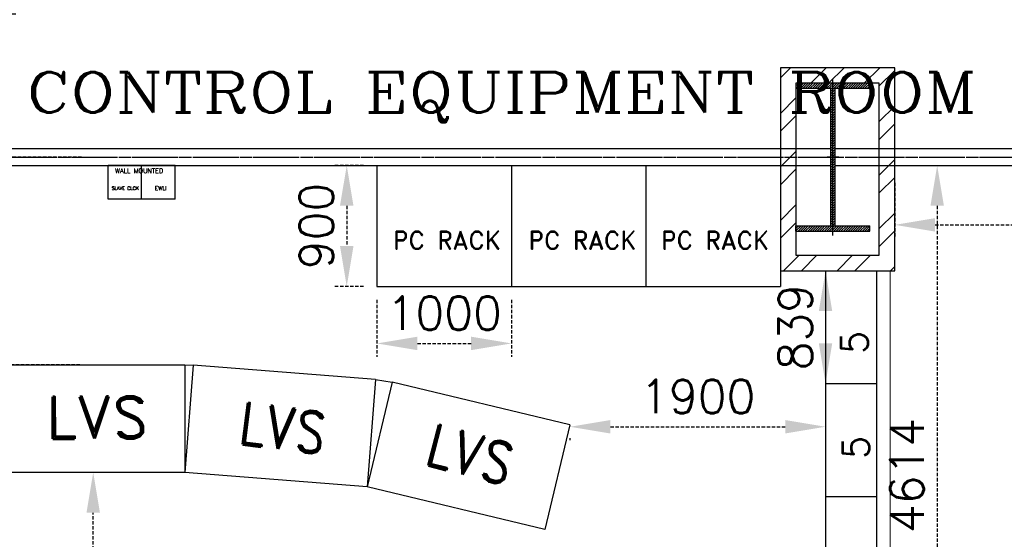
# Model space of a CAD drawing. Extents: x -82582065 to 310651827, y -37687100 to 142977471.
# Tile 62 of 122: x 103829 to 111150, y 36402 to 40267. Entities that reach past the tile are written whole.
import ezdxf
from ezdxf.enums import TextEntityAlignment as Align

# ---------------------------------------------------------------- set-up
doc = ezdxf.new("R2010")
doc.units = 0
doc.header["$LTSCALE"] = 100
doc.header["$MEASUREMENT"] = 0
for name, pattern in [('CENTER', [2, 1.25, -0.25, 0.25, -0.25]), ('CENTER2', [1.125, 0.75, -0.125, 0.125, -0.125]), ('CONTINOUS', [0]), ('HIDDEN', [0.375, 0.25, -0.125])]:
    doc.linetypes.add(name, pattern=pattern)
doc.layers.add('ALUMINIUM PART', color=4, linetype='CONTINOUS', lineweight=13)
doc.layers.add('WALL HATCH', color=251, linetype='Continuous', lineweight=13)
for name, color, linetype in [('COL', 1, 'Continuous'), ('CUT', 7, 'Continuous'), ('DIM', 2, 'Continuous'), ('DOOR', 4, 'Continuous'), ('GRID', 8, 'CENTER'), ('PNL', 6, 'Continuous'), ('PNLTXT', 7, 'Continuous'), ('T', 3, 'Continuous'), ('WALL', 4, 'Continuous'), ('WALLH', 2, 'Continuous')]:
    doc.layers.add(name, color=color, linetype=linetype)
doc.styles.add('ROMANC', font='ROMANC.SHX')
doc.styles.add('ROMAND', font='romand.shx')
doc.styles.add('ROMANS', font='romans')
doc.dimstyles.new('GS', dxfattribs={"dimscale": 100, "dimtxt": 2.5, "dimasz": 3, "dimexe": 1, "dimexo": 1, "dimgap": 1, "dimtad": 1, "dimdec": 0, "dimzin": 0, "dimdsep": 46, "dimtxsty": 'ROMANS', "dimcen": 0.09, "dimclrd": 4, "dimclre": 8, "dimclrt": 3, "dimadec": 0, "dimazin": 0, "dimtfac": 1, "dimtdec": 0, "dimtofl": 0, "dimtmove": 0, "dimatfit": 3, "dimfxl": 1, "dimtolj": 1, "dimtzin": 0, "dimarcsym": 0})

# ---------------------------------------------------------------- blocks, each defined once
blk = doc.blocks.new('A$C14326149')
at = {"layer": 'COL'}
h = blk.add_hatch(dxfattribs=at)
h.set_pattern_fill('ANSI31', color=256, scale=100, style=0)
h.paths.add_polyline_path([(275, 550), (0, 550), (0, 510), (275, 510)])
h.paths.add_polyline_path([(0, 510), (0, 550), (-275, 550), (-275, 510)])
h.paths.add_polyline_path([(0, -550), (0, -510), (-275, -510), (-275, -550)])
h.paths.add_polyline_path([(0, -510), (0, -550), (275, -550), (275, -510)])
h.paths.add_polyline_path([(-16, 0), (0, 0), (0, 510), (-16, 510)])
h.paths.add_polyline_path([(0, 0), (16, 0), (16, 510), (0, 510)])
h.paths.add_polyline_path([(16, 0), (0, 0), (0, -510), (16, -510)])
h.paths.add_polyline_path([(-16, -510), (0, -510), (0, 0), (-16, 0)])
for p, q in [((275, 550), (-275, 550)), ((-275, 550), (-275, 510)), ((275, 550), (275, 510)), ((275, 510), (-275, 510)), ((-16, -510), (-16, 510)), ((16, -510), (16, 510)), ((-275, -510), (275, -510)), ((-275, -550), (-275, -510)), ((275, -550), (275, -510)), ((-275, -550), (275, -550))]:
    blk.add_line(p, q, dxfattribs=at)
at = {"layer": 'COL', "color": 2}
for p, q in [((0, -582.4), (0, 582.4)), ((44, 0), (-44, 0))]:
    blk.add_line(p, q, dxfattribs=at)
blk = doc.blocks.new('*D370')
at = {"layer": 'Defpoints', "color": 0, "transparency": 16777216}
for p in [(103901, 40308), (103711.5, 39244.5), (103897.8, 39244.5)]:
    blk.add_point(p, dxfattribs=at)
at = {"layer": 'WALLH', "color": 8, "lineweight": -2, "transparency": 16777216}
for p, q in [((103801, 40308), (103611.5, 40308)), ((103797.8, 39244.5), (103611.5, 39244.5))]:
    blk.add_line(p, q, dxfattribs=at)
at = {"layer": 'WALLH', "color": 4, "lineweight": -2, "transparency": 16777216}
blk.add_line((103711.5, 40008), (103711.5, 39544.5), dxfattribs=at)
at = {"layer": 'WALLH', "color": 4, "transparency": 16777216}
for points in [[(103661.5, 40008), (103761.5, 40008), (103711.5, 40308)], [(103661.5, 39544.5), (103761.5, 39544.5), (103711.5, 39244.5)]]:
    blk.add_solid(points, dxfattribs=at)
at = {"layer": 'WALLH', "color": 3, "transparency": 16777216, "insert": (103486.5, 39776.2), "char_height": 250, "attachment_point": 5, "rotation": 90, "style": 'ROMANS'}
blk.add_mtext('\\A1;1063', dxfattribs=at)
blk = doc.blocks.new('*D377')
at = {"color": 8, "linetype": 'HIDDEN', "lineweight": -2, "transparency": 16777216}
for p, q in [((104475.7, 36899.6), (104475.7, 36899.6)), ((104276.1, 34899.7), (104275.7, 34899.7))]:
    blk.add_line(p, q, dxfattribs=at)
at = {"color": 4, "linetype": 'HIDDEN', "lineweight": -2, "transparency": 16777216}
blk.add_line((104375.7, 35199.7), (104375.7, 36599.6), dxfattribs=at)
at = {"color": 4, "linetype": 'HIDDEN', "transparency": 16777216}
for points in [[(104325.7, 36599.6), (104425.7, 36599.6), (104375.7, 36899.6)], [(104325.7, 35199.7), (104425.7, 35199.7), (104375.7, 34899.7)]]:
    blk.add_solid(points, dxfattribs=at)
at = {"layer": 'Defpoints', "color": 0, "linetype": 'HIDDEN', "transparency": 16777216}
for p in [(104375.7, 36899.6), (104375.7, 36899.6), (104376.1, 34899.7)]:
    blk.add_point(p, dxfattribs=at)
at = {"color": 3, "linetype": 'HIDDEN', "transparency": 16777216, "insert": (104150.7, 35899.7), "char_height": 250, "attachment_point": 5, "rotation": 90, "style": 'ROMANS'}
blk.add_mtext('\\A1;2000', dxfattribs=at)
blk = doc.blocks.new('*D381')
at = {"color": 8, "linetype": 'HIDDEN', "lineweight": -2, "transparency": 16777216}
for p, q in [((104289.7, 39244.5), (103597.7, 39244.5)), ((104275.7, 37699.6), (103597.7, 37699.6))]:
    blk.add_line(p, q, dxfattribs=at)
at = {"color": 4, "linetype": 'HIDDEN', "lineweight": -2, "transparency": 16777216}
blk.add_line((103697.7, 37999.6), (103697.7, 38944.5), dxfattribs=at)
at = {"color": 4, "linetype": 'HIDDEN', "transparency": 16777216}
for points in [[(103647.7, 38944.5), (103747.7, 38944.5), (103697.7, 39244.5)], [(103647.7, 37999.6), (103747.7, 37999.6), (103697.7, 37699.6)]]:
    blk.add_solid(points, dxfattribs=at)
at = {"layer": 'Defpoints', "color": 0, "linetype": 'HIDDEN', "transparency": 16777216}
for p in [(103697.7, 39244.5), (104389.7, 39244.5), (104375.7, 37699.6)]:
    blk.add_point(p, dxfattribs=at)
at = {"color": 3, "linetype": 'HIDDEN', "transparency": 16777216, "insert": (103472.7, 38472.1), "char_height": 250, "attachment_point": 5, "rotation": 90, "style": 'ROMANS'}
blk.add_mtext('\\A1;1545', dxfattribs=at)
blk = doc.blocks.new('*D387')
at = {"color": 8, "linetype": 'HIDDEN', "lineweight": -2, "transparency": 16777216}
for p, q in [((110335.7, 39054.5), (110335.7, 38641)), ((113220.4, 39083), (113220.4, 38641))]:
    blk.add_line(p, q, dxfattribs=at)
at = {"color": 4, "linetype": 'HIDDEN', "lineweight": -2, "transparency": 16777216}
blk.add_line((110635.7, 38741), (112920.4, 38741), dxfattribs=at)
at = {"color": 4, "linetype": 'HIDDEN', "transparency": 16777216}
for points in [[(110635.7, 38791), (110635.7, 38691), (110335.7, 38741)], [(112920.4, 38791), (112920.4, 38691), (113220.4, 38741)]]:
    blk.add_solid(points, dxfattribs=at)
at = {"layer": 'Defpoints', "color": 0, "linetype": 'HIDDEN', "transparency": 16777216}
for p in [(113220.4, 39183), (110335.7, 39154.5), (113220.4, 38741)]:
    blk.add_point(p, dxfattribs=at)
at = {"color": 3, "linetype": 'HIDDEN', "transparency": 16777216, "insert": (111778.1, 38966), "char_height": 250, "attachment_point": 5, "style": 'ROMANS'}
blk.add_mtext('\\A1;2885', dxfattribs=at)
blk = doc.blocks.new('*D389')
at = {"color": 8, "linetype": 'HIDDEN', "lineweight": -2, "transparency": 16777216}
for p, q in [((110435.7, 39183), (110751, 39183)), ((110425.7, 34569.2), (110751, 34569.2))]:
    blk.add_line(p, q, dxfattribs=at)
at = {"color": 4, "linetype": 'HIDDEN', "lineweight": -2, "transparency": 16777216}
blk.add_line((110651, 38883), (110651, 34869.2), dxfattribs=at)
at = {"color": 4, "linetype": 'HIDDEN', "transparency": 16777216}
for points in [[(110601, 38883), (110701, 38883), (110651, 39183)], [(110601, 34869.2), (110701, 34869.2), (110651, 34569.2)]]:
    blk.add_solid(points, dxfattribs=at)
at = {"layer": 'Defpoints', "color": 0, "linetype": 'HIDDEN', "transparency": 16777216}
for p in [(110335.7, 39183), (110325.7, 34569.2), (110651, 34569.2)]:
    blk.add_point(p, dxfattribs=at)
at = {"color": 3, "linetype": 'HIDDEN', "transparency": 16777216, "insert": (110426, 36876.1), "char_height": 250, "attachment_point": 5, "rotation": 90, "style": 'ROMANS'}
blk.add_mtext('\\A1;4614', dxfattribs=at)
blk = doc.blocks.new('*D401')
at = {"layer": 'CUT', "color": 4, "linetype": 'HIDDEN', "lineweight": -2, "transparency": 16777216}
blk.add_line((109820.7, 38099.5), (109820.7, 37860.5), dxfattribs=at)
at = {"layer": 'CUT', "color": 4, "linetype": 'HIDDEN', "transparency": 16777216}
for points in [[(109770.7, 38099.5), (109870.7, 38099.5), (109820.7, 38399.5)], [(109770.7, 37860.5), (109870.7, 37860.5), (109820.7, 37560.5)]]:
    blk.add_solid(points, dxfattribs=at)
at = {"layer": 'Defpoints', "color": 0, "linetype": 'HIDDEN', "transparency": 16777216}
for p in [(109820.7, 38399.5), (109820.7, 37560.5), (109820.7, 37560.5)]:
    blk.add_point(p, dxfattribs=at)
at = {"layer": 'CUT', "color": 3, "linetype": 'HIDDEN', "transparency": 16777216, "insert": (109595.7, 37980), "char_height": 250, "attachment_point": 5, "rotation": 90, "style": 'ROMANS'}
blk.add_mtext('\\A1;839', dxfattribs=at)
blk = doc.blocks.new('*D402')
at = {"layer": 'CUT', "color": 8, "linetype": 'HIDDEN', "lineweight": -2, "transparency": 16777216}
for p, q in [((106385.7, 39183), (106160.7, 39183)), ((106385.7, 38283), (106160.7, 38283))]:
    blk.add_line(p, q, dxfattribs=at)
at = {"layer": 'CUT', "color": 4, "linetype": 'HIDDEN', "lineweight": -2, "transparency": 16777216}
blk.add_line((106260.7, 38883), (106260.7, 38583), dxfattribs=at)
at = {"layer": 'CUT', "color": 4, "linetype": 'HIDDEN', "transparency": 16777216}
for points in [[(106210.7, 38883), (106310.7, 38883), (106260.7, 39183)], [(106210.7, 38583), (106310.7, 38583), (106260.7, 38283)]]:
    blk.add_solid(points, dxfattribs=at)
at = {"layer": 'Defpoints', "color": 0, "linetype": 'HIDDEN', "transparency": 16777216}
for p in [(106485.7, 39183), (106260.7, 38283), (106485.7, 38283)]:
    blk.add_point(p, dxfattribs=at)
at = {"layer": 'CUT', "color": 3, "linetype": 'HIDDEN', "transparency": 16777216, "insert": (106035.7, 38733), "char_height": 250, "attachment_point": 5, "rotation": 90, "style": 'ROMANS'}
blk.add_mtext('\\A1;900', dxfattribs=at)
blk = doc.blocks.new('*D403')
at = {"layer": 'CUT', "color": 8, "linetype": 'HIDDEN', "lineweight": -2, "transparency": 16777216}
for p, q in [((106485.7, 38183), (106485.7, 37759)), ((107485.7, 38183), (107485.7, 37759))]:
    blk.add_line(p, q, dxfattribs=at)
at = {"layer": 'CUT', "color": 4, "linetype": 'HIDDEN', "lineweight": -2, "transparency": 16777216}
blk.add_line((106785.7, 37859), (107185.7, 37859), dxfattribs=at)
at = {"layer": 'CUT', "color": 4, "linetype": 'HIDDEN', "transparency": 16777216}
for points in [[(106785.7, 37909), (106785.7, 37809), (106485.7, 37859)], [(107185.7, 37909), (107185.7, 37809), (107485.7, 37859)]]:
    blk.add_solid(points, dxfattribs=at)
at = {"layer": 'Defpoints', "color": 0, "linetype": 'HIDDEN', "transparency": 16777216}
for p in [(106485.7, 38283), (107485.7, 38283), (107485.7, 37859)]:
    blk.add_point(p, dxfattribs=at)
at = {"layer": 'CUT', "color": 3, "linetype": 'HIDDEN', "transparency": 16777216, "insert": (106985.7, 38084), "char_height": 250, "attachment_point": 5, "style": 'ROMANS'}
blk.add_mtext('\\A1;1000', dxfattribs=at)
blk = doc.blocks.new('*D404')
at = {"layer": 'CUT', "color": 4, "linetype": 'HIDDEN', "lineweight": -2, "transparency": 16777216}
blk.add_line((108220.7, 37239), (109520.7, 37239), dxfattribs=at)
at = {"layer": 'CUT', "color": 8, "linetype": 'HIDDEN', "lineweight": -2, "transparency": 16777216}
blk.add_line((107920.7, 37153.3), (107920.7, 37139), dxfattribs=at)
at = {"layer": 'CUT', "color": 4, "linetype": 'HIDDEN', "transparency": 16777216}
for points in [[(108220.7, 37289), (108220.7, 37189), (107920.7, 37239)], [(109520.7, 37289), (109520.7, 37189), (109820.7, 37239)]]:
    blk.add_solid(points, dxfattribs=at)
at = {"layer": 'Defpoints', "color": 0, "linetype": 'HIDDEN', "transparency": 16777216}
for p in [(107920.7, 37253.3), (109820.7, 37239), (109820.7, 37239)]:
    blk.add_point(p, dxfattribs=at)
at = {"layer": 'CUT', "color": 3, "linetype": 'HIDDEN', "transparency": 16777216, "insert": (108870.7, 37464), "char_height": 250, "attachment_point": 5, "style": 'ROMANS'}
blk.add_mtext('\\A1;1900', dxfattribs=at)

msp = doc.modelspace()

# ---------------------------------------------------------------- hatches: boundary and pattern name
at = {"layer": 'WALL HATCH'}
h = msp.add_hatch(dxfattribs=at)
h.set_pattern_fill('ANSI32', color=256, scale=750, style=0)
h.set_pattern_definition([(45, (-435422.58, -161684.74), (-198.87378, 198.87378), []), (45, (-435290, -161684.74), (-198.87378, 198.87378), [])])
h.paths.add_polyline_path([(110335.7, 39909.5), (109485.7, 39909.5), (109485.7, 38399.5), (110335.7, 38399.5)])
h.paths.add_polyline_path([(110220.7, 39794.5), (109600.7, 39794.5), (109600.7, 38514.5), (110220.7, 38514.5)], flags=16)

# ---------------------------------------------------------------- linework, layer by layer
at = {"ltscale": 2}
for p, q in [((109820.7, 38399.5), (109820.7, 35882.5)), ((109880.7, 38399.5), (110200.7, 38399.5)), ((110200.7, 38399.5), (110200.7, 36657.5)), ((110200.7, 38399.5), (110200.7, 36657.5)), ((109820.7, 37560.5), (110200.7, 37560.5)), ((109820.7, 36721.5), (110200.7, 36721.5)), ((110200.7, 36657.5), (110200.7, 35399.5))]:
    msp.add_line(p, q, dxfattribs=at)
at = {"layer": 'ALUMINIUM PART'}
for p, q in [((110200.7, 38399.5), (110200.7, 34569.3)), ((110300.7, 38399.5), (110300.7, 34576.9))]:
    msp.add_line(p, q, dxfattribs=at)
at = {"layer": 'COL', "linetype": 'ByBlock'}
for p, q in [((105055.7, 37699.6), (105118.5, 37697.1)), ((105118.5, 37697.1), (105055.7, 36899.6)), ((106474.3, 37590.4), (105118.5, 37697.1)), ((106474.3, 37590.4), (106411.5, 36792.9)), ((106598.3, 37570.8), (106411.5, 36792.9)), ((106474.3, 37590.4), (106598.3, 37570.8)), ((107920.7, 37253.3), (106598.3, 37570.8)), ((107920.7, 37253.3), (107734, 36475.4)), ((106411.5, 36792.9), (105055.7, 36899.6)), ((107734, 36475.4), (106411.5, 36792.9))]:
    msp.add_line(p, q, dxfattribs=at)
msp.add_lwpolyline([(103695.7, 37699.6), (105055.7, 37699.6), (105055.7, 36899.6), (103695.7, 36899.6)], close=True, dxfattribs=at)
at = {"layer": 'GRID', "linetype": 'CENTER2', "ltscale": 4}
for p, q in [((86665.8, 39244.5), (122339.9, 39244.5)), ((87607.5, 39244.5), (122319, 39244.5))]:
    msp.add_line(p, q, dxfattribs=at)
at = {"layer": 'PNL', "ltscale": 101}
for p, q in [((104485.7, 38933), (104485.7, 39183)), ((104735.7, 39183), (104485.7, 39183)), ((104735.7, 38933), (104735.7, 39183)), ((104985.7, 39183), (104735.7, 39183)), ((104735.7, 38933), (104735.7, 39183)), ((104985.7, 38933), (104985.7, 39183)), ((104735.7, 38933), (104485.7, 38933)), ((104985.7, 38933), (104735.7, 38933))]:
    msp.add_line(p, q, dxfattribs=at)
at = {"layer": 'WALL'}
for p, q in [((101051.7, 39308), (109859.7, 39308)), ((109891.7, 39308), (119858.3, 39308)), ((101051.7, 39183), (109859.7, 39183)), ((109891.7, 39183), (113220.4, 39183))]:
    msp.add_line(p, q, dxfattribs=at)
for points in [[(110335.7, 39909.5), (109485.7, 39909.5), (109485.7, 38399.5), (110335.7, 38399.5)], [(110220.7, 39794.5), (109600.7, 39794.5), (109600.7, 38514.5), (110220.7, 38514.5)]]:
    msp.add_lwpolyline(points, close=True, dxfattribs=at)
at = {"layer": 'WALLH'}
for p, q in [((106485.7, 39183), (106485.7, 38283)), ((107485.7, 39183), (107485.7, 38283)), ((108485.7, 39183), (108485.7, 38283)), ((109485.7, 39183), (109485.7, 38283)), ((106485.7, 38283), (107985.7, 38283)), ((107985.7, 38283), (109485.7, 38283))]:
    msp.add_line(p, q, dxfattribs=at)

# ---------------------------------------------------------------- block references
at = {"layer": 'COL'}
msp.add_blockref('A$C14326149', (109875.7, 39244.5), dxfattribs=at)
at = {"layer": 'DIM'}
msp.add_blockref('A$C14326149', (109875.7, 39244.5), dxfattribs=at)

# ---------------------------------------------------------------- texts
at = {"layer": 'DOOR', "ltscale": 101, "style": 'ROMAND'}
for s, height, p in [('WALL MOUNTED', 35, (104717.7, 39143.7)), ('SLAVE CLCK', 25, (104613.7, 39013.4)), (' EWLI', 30, (104867.9, 39013.4)), ('PC RACK', 135, (107006.1, 38626.5)), ('PC RACK', 135, (108014.1, 38626.5)), ('PC RACK', 135, (109000.1, 38626.5))]:
    msp.add_text(s, height=height, dxfattribs=at).set_placement(p, align=Align.MIDDLE)
at = {"layer": 'PNLTXT'}
for s, height, rotation, style, p in [('5', 200, 90, 'ROMANS', (110135.2, 37780.9)), ('LVS', 312, 0.25848, 'ROMAND', (104023.1, 37149.3)), ('5', 200, 90, 'ROMANS', (110145.9, 37000.2))]:
    msp.add_text(s, height=height, rotation=rotation, dxfattribs=dict(at, style=style)).set_placement(p)
at = {"layer": 'PNLTXT', "style": 'ROMAND', "width": 0.85}
for rotation, p in [(352.90873, (105784.4, 37226.6)), (345.27348, (107177.4, 37030.6))]:
    msp.add_text('LVS', height=312.5, rotation=rotation, dxfattribs=at).set_placement(p, align=Align.MIDDLE)
at = {"layer": 'T', "style": 'ROMANC', "width": 1.2}
msp.add_text('CONTROL EQUIPMENT ROOM (A/C)', height=300, dxfattribs=at).set_placement((103879.1, 39576.9))

# ---------------------------------------------------------------- dimensions: what is measured, and where the dimension line sits
at = {"linetype": 'HIDDEN'}
for base, p1, p2, picture, middle in [((103697.7, 39244.5), (104375.7, 37699.6), (104389.7, 39244.5), '*D381', (103472.7, 38472.1)), ((104375.7, 36899.6), (104376.1, 34899.7), (104375.7, 36899.6), '*D377', (104150.7, 35899.7))]:
    dim = msp.add_linear_dim(base=base, p1=p1, p2=p2, angle=90, dimstyle='GS', dxfattribs=at)
    dim.commit()
    dim.dimension.update_dxf_attribs({"geometry": picture, "text_midpoint": middle})
dim = msp.add_linear_dim(base=(110651, 34569.2), p1=(110335.7, 39183), p2=(110325.7, 34569.2), angle=90, dimstyle='GS', dxfattribs=at)
dim.commit()
dim.dimension.update_dxf_attribs({"geometry": '*D389', "text_midpoint": (110651, 36876.1), "dimtype": 160})
dim = msp.add_linear_dim(base=(113220.4, 38741), p1=(110335.7, 39154.5), p2=(113220.4, 39183), dimstyle='GS', dxfattribs=at)
dim.commit()
dim.dimension.update_dxf_attribs({"geometry": '*D387', "text_midpoint": (111778.1, 38966)})
at = {"layer": 'CUT', "linetype": 'HIDDEN'}
dim = msp.add_linear_dim(base=(106260.7, 38283), p1=(106485.7, 39183), p2=(106485.7, 38283), angle=90, dimstyle='GS', dxfattribs=at)
dim.commit()
dim.dimension.update_dxf_attribs({"geometry": '*D402', "text_midpoint": (106260.7, 38733), "dimtype": 160})
dim = msp.add_linear_dim(base=(109820.7, 37560.5), p1=(109820.7, 38399.5), p2=(109820.7, 37560.5), angle=90, dimstyle='GS', dxfattribs=at)
dim.commit()
dim.dimension.update_dxf_attribs({"geometry": '*D401', "text_midpoint": (109595.7, 37980)})
dim = msp.add_linear_dim(base=(107485.7, 37859), p1=(106485.7, 38283), p2=(107485.7, 38283), dimstyle='GS', dxfattribs=at)
dim.commit()
dim.dimension.update_dxf_attribs({"geometry": '*D403', "text_midpoint": (106985.7, 37859), "dimtype": 160})
dim = msp.add_linear_dim(base=(109820.7, 37239), p1=(107920.7, 37253.3), p2=(109820.7, 37239), dimstyle='GS', dxfattribs=at)
dim.commit()
dim.dimension.update_dxf_attribs({"geometry": '*D404', "text_midpoint": (108870.7, 37464)})
at = {"layer": 'WALLH'}
dim = msp.add_linear_dim(base=(103711.4629, 39244.4856), p1=(103901, 40307.9641), p2=(103897.8347, 39244.4856), angle=90, dimstyle='GS', dxfattribs=at)
dim.commit()
dim.dimension.update_dxf_attribs({"geometry": '*D370', "text_midpoint": (103486.4629, 39776.2249)})

doc.saveas('drawing.dxf')
